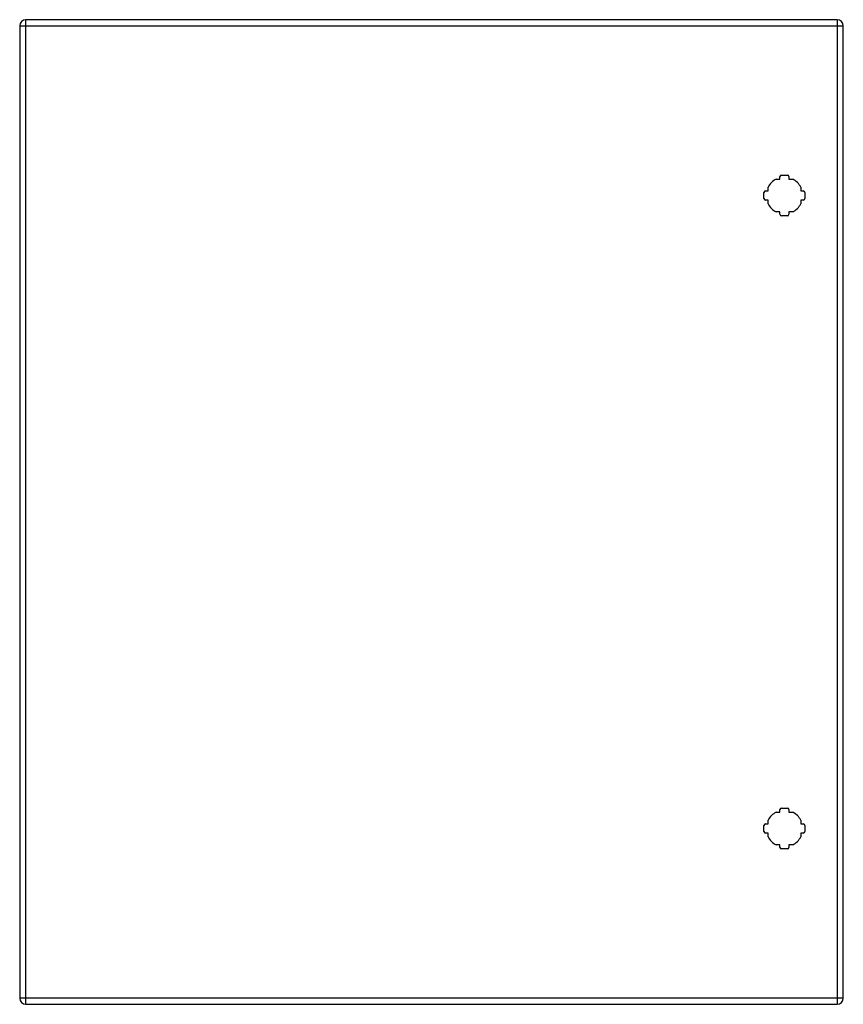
# Model space of a CAD drawing. Header units: inches. Extents: x 24.7 to 44.6, y 6.4 to 30.2.
import ezdxf

# ---------------------------------------------------------------- set-up
doc = ezdxf.new("R2010")
doc.units = ezdxf.units.IN
doc.header["$LTSCALE"] = 3.2
doc.header["$MEASUREMENT"] = 0
doc.layers.add('Visible Edges(ANSI)', color=7, linetype='Continuous', lineweight=25)
doc.layers.add('Visible Tangent Edges(ANSI)', color=7, linetype='Continuous', lineweight=25)

msp = doc.modelspace()

# ---------------------------------------------------------------- linework, layer by layer
at = {"layer": 'Visible Edges(ANSI)'}
for p, q in [((24.687, 30.023), (24.687, 6.512)), ((44.459, 30.169), (24.833, 30.169)), ((44.605, 6.512), (44.605, 30.023)), ((42.982, 26.315), (43.071, 26.315)), ((43.071, 26.315), (43.071, 26.375)), ((43.11, 26.414), (43.251, 26.414)), ((43.291, 26.375), (43.291, 26.315)), ((43.291, 26.315), (43.38, 26.315)), ((42.686, 25.849), (42.686, 25.99)), ((42.725, 26.029), (42.785, 26.029)), ((42.785, 26.029), (42.785, 26.118)), ((43.576, 26.118), (43.576, 26.029)), ((43.576, 26.029), (43.636, 26.029)), ((43.676, 25.99), (43.676, 25.849)), ((42.785, 25.809), (42.725, 25.809)), ((42.785, 25.72), (42.785, 25.809)), ((43.636, 25.809), (43.576, 25.809)), ((43.576, 25.809), (43.576, 25.72)), ((43.071, 25.524), (42.982, 25.524)), ((43.071, 25.464), (43.071, 25.524)), ((43.38, 25.524), (43.291, 25.524)), ((43.291, 25.524), (43.291, 25.464)), ((43.251, 25.424), (43.11, 25.424)), ((42.982, 11.012), (43.071, 11.012)), ((43.071, 11.012), (43.071, 11.072)), ((43.11, 11.111), (43.251, 11.111)), ((43.291, 11.072), (43.291, 11.012)), ((43.291, 11.012), (43.38, 11.012)), ((42.725, 10.726), (42.785, 10.726)), ((42.785, 10.726), (42.785, 10.815)), ((43.576, 10.815), (43.576, 10.726)), ((43.576, 10.726), (43.636, 10.726)), ((42.686, 10.546), (42.686, 10.687)), ((42.785, 10.506), (42.725, 10.506)), ((42.785, 10.417), (42.785, 10.506)), ((43.636, 10.506), (43.576, 10.506)), ((43.576, 10.506), (43.576, 10.417)), ((43.676, 10.687), (43.676, 10.546)), ((43.071, 10.221), (42.982, 10.221)), ((43.071, 10.161), (43.071, 10.221)), ((43.251, 10.121), (43.11, 10.121)), ((43.38, 10.221), (43.291, 10.221)), ((43.291, 10.221), (43.291, 10.161)), ((24.833, 6.366), (44.459, 6.366))]:
    msp.add_line(p, q, dxfattribs=at)
for centre, radius, start, end in [((24.833, 30.023), 0.146, 90, 180), ((44.459, 30.023), 0.146, 0, 90), ((43.181, 25.919), 0.443, 116.7049, 153.2951), ((43.11, 26.375), 0.0394, 90, 180), ((43.251, 26.375), 0.0394, 0, 90), ((43.181, 25.919), 0.443, 26.7049, 63.2951), ((42.725, 25.99), 0.0394, 90, 180), ((43.636, 25.99), 0.0394, 0, 90), ((42.725, 25.849), 0.0394, 180, 270), ((43.181, 25.919), 0.443, 206.7049, 243.2951), ((43.181, 25.919), 0.443, 296.7049, 333.2951), ((43.636, 25.849), 0.0394, 270, 0), ((43.11, 25.464), 0.0394, 180, 270), ((43.251, 25.464), 0.0394, 270, 0), ((43.181, 10.616), 0.443, 116.7049, 153.2951), ((43.11, 11.072), 0.0394, 90, 180), ((43.251, 11.072), 0.0394, 0, 90), ((43.181, 10.616), 0.443, 26.7049, 63.2951), ((42.725, 10.687), 0.0394, 90, 180), ((43.636, 10.687), 0.0394, 0, 90), ((42.725, 10.546), 0.0394, 180, 270), ((43.636, 10.546), 0.0394, 270, 0), ((43.181, 10.616), 0.443, 206.7049, 243.2951), ((43.181, 10.616), 0.443, 296.7049, 333.2951), ((43.11, 10.161), 0.0394, 180, 270), ((43.251, 10.161), 0.0394, 270, 0), ((24.833, 6.512), 0.146, 180, 270), ((44.459, 6.512), 0.146, 270, 0)]:
    msp.add_arc(centre, radius, start, end, dxfattribs=at)
at = {"layer": 'Visible Tangent Edges(ANSI)'}
for p, q in [((24.687, 30.023), (24.833, 30.023)), ((24.833, 30.023), (24.833, 30.169)), ((24.833, 30.023), (44.459, 30.023)), ((24.833, 6.512), (24.833, 30.023)), ((44.459, 30.169), (44.459, 30.023)), ((44.459, 30.023), (44.605, 30.023)), ((44.459, 30.023), (44.459, 6.512)), ((24.833, 6.512), (24.687, 6.512)), ((24.833, 6.366), (24.833, 6.512)), ((44.459, 6.512), (24.833, 6.512)), ((44.459, 6.512), (44.459, 6.366)), ((44.605, 6.512), (44.459, 6.512))]:
    msp.add_line(p, q, dxfattribs=at)

doc.saveas('drawing.dxf')
